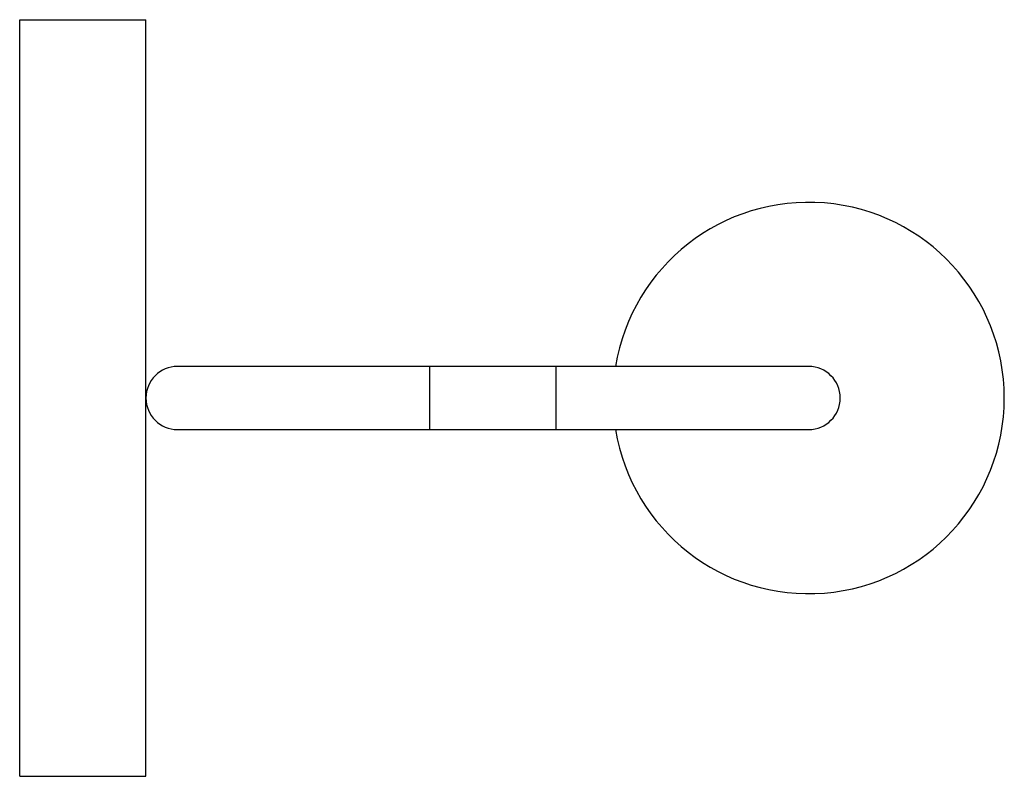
# Paper-space layout '_Izquierda' of a CAD drawing. Header units: inches. Extents: x -4.92 to 1.22, y -2.36 to 2.36.
import ezdxf

# ---------------------------------------------------------------- set-up
doc = ezdxf.new("R2010")
doc.units = ezdxf.units.IN
doc.header["$MEASUREMENT"] = 0

psp = doc.layouts.new('_Izquierda')

# ---------------------------------------------------------------- linework, layer by layer
at = {"color": 7, "linetype": 'Continuous', "lineweight": 25}
for p, q in [((-4.9213, -2.36), (-4.9213, 2.36)), ((-4.9213, 2.36), (-4.1339, 2.36)), ((-4.1339, -2.36), (-4.1339, 2.36)), ((0, 0.1969), (-3.937, 0.1969)), ((-2.3622, -0.1969), (-2.3622, 0.1969)), ((-1.5748, -0.1969), (-1.5748, 0.1969)), ((-3.937, -0.1969), (0, -0.1969)), ((-4.9213, -2.36), (-4.1339, -2.36))]:
    psp.add_line(p, q, dxfattribs=at)
for centre, radius, start, end in [((0, 0), 1.2205, 189.2818, 170.7182), ((-3.937, 0), 0.1969, 90, 270), ((0, 0), 0.1969, 270, 90)]:
    psp.add_arc(centre, radius, start, end, dxfattribs=at)

doc.saveas('drawing.dxf')
